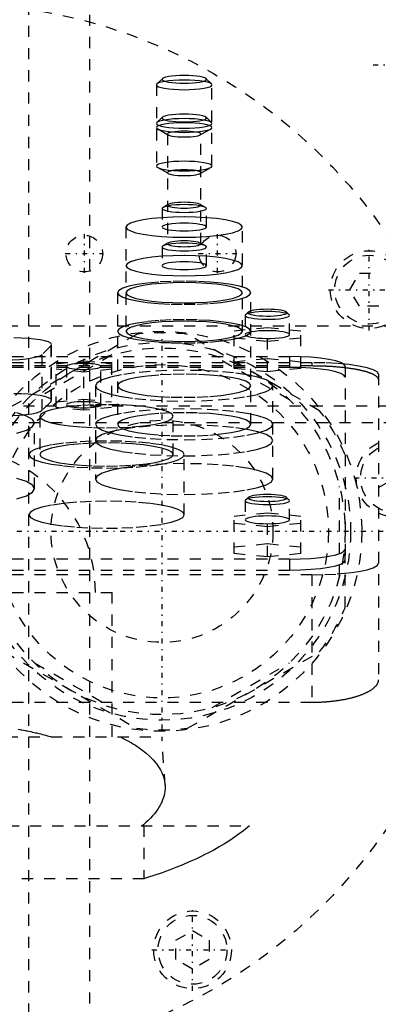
# Model space of a CAD drawing. Extents: x -120 to 120, y -136 to 719.
# Tile 10 of 13: x 6 to 39, y 257 to 346. Entities that reach past the tile are written whole.
import ezdxf

# ---------------------------------------------------------------- set-up
doc = ezdxf.new("R2010")
doc.units = 0
doc.linetypes.add('CENTER', pattern=[1.5, 0.45, -0.5, 0.05, -0.5])
doc.linetypes.add('DASHED', pattern=[2, 1, -1])
for name, color, linetype in [('AM_10', 7, 'CONTINUOUS'), ('AM_3', 7, 'DASHED'), ('AM_7', 7, 'CENTER')]:
    doc.layers.add(name, color=color, linetype=linetype)

msp = doc.modelspace()

# ---------------------------------------------------------------- linework, layer by layer
at = {"layer": 'AM_10', "color": 7, "linetype": 'CONTINUOUS'}
msp.add_line((38.5, 303.934), (41.5, 305.666), dxfattribs=at)
at = {"layer": 'AM_3', "color": 6, "linetype": 'DASHED'}
for p, q in [((7, -97.5), (7, 680)), ((12.5, -56.5), (12.5, 664.5)), ((19.031, 340.739), (18.539, 340.262)), ((23.461, 340.262), (22.969, 340.739)), ((18.5, 340.185), (18.5, 332.872)), ((23.5, 332.872), (23.5, 340.185)), ((19.031, 337.266), (18.539, 336.789)), ((23.461, 336.789), (22.969, 337.266)), ((18.61, 336.217), (19.566, 335.677)), ((22.434, 335.677), (23.39, 336.217)), ((19.5, 335.754), (19.5, 325.88)), ((22.5, 325.88), (22.5, 335.754)), ((18.61, 332.744), (19.566, 332.204)), ((22.434, 332.204), (23.39, 332.744)), ((19, 329.057), (19, 327.383)), ((19.566, 329.429), (19.088, 329.159)), ((22.912, 329.159), (22.434, 329.429)), ((23, 327.383), (23, 329.057)), ((15.75, 327.383), (15.75, 318.001)), ((26.25, 318.001), (26.25, 327.383)), ((19, 325.584), (19, 323.91)), ((19.566, 325.956), (19.088, 325.686)), ((22.912, 325.686), (22.434, 325.956)), ((23, 323.91), (23, 325.584)), ((35.94, 321.75), (36.806, 323.25)), ((36.806, 323.25), (38.538, 323.25)), ((36.806, 320.25), (35.94, 321.75)), ((15, 321.474), (15, 309.63)), ((27, 309.63), (27, 321.474)), ((38.538, 320.25), (36.806, 320.25)), ((26.5, 319.432), (26.5, 317.709)), ((26.777, 319.732), (26.531, 319.493)), ((30.469, 319.493), (30.223, 319.732)), ((30.5, 317.709), (30.5, 319.432)), ((-45, 318.5), (45, 318.5)), ((28.5, 318.32), (25.5, 318.019)), ((28.5, 314.359), (28.5, 318.32)), ((31.5, 318.019), (28.5, 318.32)), ((16.704, 317.727), (4.796, 310.852)), ((33.204, 310.852), (21.296, 317.727)), ((25.5, 314.66), (25.5, 318.019)), ((25.5, 317.417), (28.5, 317.117)), ((28.5, 317.117), (31.5, 317.417)), ((31.5, 314.66), (31.5, 318.019)), ((8.996, 316.711), (8.185, 315.912)), ((8.996, 311.689), (8.996, 316.711)), ((9.048, 311.791), (9.048, 316.814)), ((-30.5, 315.733), (30.5, 315.733)), ((14.491, 315.872), (7.509, 311.841)), ((8.185, 310.89), (8.185, 315.912)), ((30.491, 311.841), (23.509, 315.872)), ((25.5, 315.262), (28.5, 315.563)), ((28.5, 315.563), (31.5, 315.262)), ((30.5, 315.733), (30.5, 314.748)), ((-32.5, 315.182), (32.5, 315.182)), ((-32.5, 314.91), (32.5, 314.91)), ((30.5, 314.748), (-30.5, 314.748)), ((9.45, 315.089), (11.95, 315.34)), ((9.45, 311.141), (9.45, 315.089)), ((10.4, 314.839), (10.4, 311.392)), ((11.95, 315.34), (14.45, 315.089)), ((11.95, 310.891), (11.95, 315.34)), ((13.5, 311.392), (13.5, 314.839)), ((14.45, 315.089), (14.45, 311.141)), ((28.5, 314.359), (25.5, 314.66)), ((31.5, 314.66), (28.5, 314.359)), ((32.5, 315.182), (32.5, 314.91)), ((35.5, 314.865), (35.5, 297.383)), ((11.95, 314.337), (9.45, 314.588)), ((14.45, 314.588), (11.95, 314.337)), ((38.5, 314.14), (38.5, 286.634)), ((13, 313.103), (13, 304.706)), ((29, 304.706), (29, 313.103)), ((-47.497, 311.3), (47.497, 311.3)), ((8.996, 311.689), (8.185, 310.89)), ((9.45, 311.642), (11.95, 311.893)), ((11.95, 310.891), (9.45, 311.141)), ((11.95, 311.893), (14.45, 311.642)), ((14.45, 311.141), (11.95, 310.891)), ((8, 310.357), (8, 306.91)), ((20, 306.91), (20, 310.357)), ((-43, 309.8), (44, 309.8)), ((7.5, 303.838), (7.5, 309.747)), ((21, 301.494), (21, 306.91)), ((35, 295.969), (35, 304.031)), ((26.531, 302.817), (26.5, 302.756)), ((26.5, 302.756), (26.5, 301.032)), ((26.777, 303.056), (26.531, 302.817)), ((30.469, 302.817), (30.223, 303.056)), ((30.5, 301.032), (30.5, 302.756)), ((28.5, 301.643), (25.5, 301.342)), ((25.5, 297.99), (25.5, 301.342)), ((28.5, 297.689), (28.5, 301.643)), ((31.5, 301.342), (28.5, 301.643)), ((31.5, 297.99), (31.5, 301.342)), ((25.5, 300.741), (28.5, 300.44)), ((28.5, 300.44), (31.5, 300.741)), ((25.5, 298.591), (28.5, 298.892)), ((28.5, 298.892), (31.5, 298.591)), ((28.5, 297.689), (25.5, 297.99)), ((31.5, 297.99), (28.5, 297.689)), ((35.5, 293.125), (35.5, 298.368)), ((30.5, 297.5), (-30.5, 297.5)), ((30.5, 297.5), (30.5, 296.515)), ((32.5, 296.081), (-32.5, 296.081)), ((-30.5, 296.515), (30.5, 296.515)), ((32.5, 296.081), (32.5, 284.586)), ((-14.5, 294.5), (14.5, 294.5)), ((14.5, 281.5), (14.5, 294.5)), ((4.796, 289.148), (16.704, 282.273)), ((21.296, 282.273), (33.204, 289.148)), ((7.509, 288.159), (14.491, 284.128)), ((23.509, 284.128), (30.491, 288.159)), ((32.5, 284.586), (-32.5, 284.586)), ((-19, 281.5), (19, 281.5)), ((19.272, 277.154), (19, 281.5)), ((-26.891, 273.5), (26.891, 273.5)), ((17.375, 273.5), (17.375, 268.733)), ((17.375, 268.733), (-17.375, 268.733)), ((20.25, 263.194), (21.75, 264.06)), ((21.75, 264.06), (23.25, 263.194)), ((20.25, 261.462), (20.25, 263.194)), ((23.25, 263.194), (23.25, 261.462)), ((21.75, 260.596), (20.25, 261.462)), ((23.25, 261.462), (21.75, 260.596))]:
    msp.add_line(p, q, dxfattribs=at)
for points in [[(18.5, 340.185), (18.548, 340.101), (18.69, 340.019), (18.921, 339.944), (19.232, 339.878), (19.611, 339.824), (20.043, 339.784), (20.512, 339.76), (21, 339.751), (21.488, 339.76), (21.957, 339.784), (22.389, 339.824), (22.768, 339.878), (23.079, 339.944), (23.31, 340.019), (23.452, 340.101), (23.5, 340.185), (23.452, 340.27), (23.31, 340.352), (23.079, 340.427), (22.768, 340.492), (22.389, 340.546), (21.957, 340.586), (21.488, 340.611), (21, 340.619), (20.512, 340.611), (20.043, 340.586), (19.611, 340.546), (19.232, 340.492), (18.921, 340.427), (18.69, 340.352), (18.548, 340.27)], [(19, 340.678), (19.038, 340.61), (19.152, 340.545), (19.337, 340.485), (19.586, 340.432), (19.889, 340.389), (20.235, 340.357), (20.61, 340.337), (21, 340.33), (21.39, 340.337), (21.765, 340.357), (22.111, 340.389), (22.414, 340.432), (22.663, 340.485), (22.848, 340.545), (22.962, 340.61), (23, 340.678), (22.962, 340.746), (22.848, 340.811), (22.663, 340.871), (22.414, 340.923), (22.111, 340.967), (21.765, 340.999), (21.39, 341.018), (21, 341.025), (20.61, 341.018), (20.235, 340.999), (19.889, 340.967), (19.586, 340.923), (19.337, 340.871), (19.152, 340.811), (19.038, 340.746)], [(18.5, 336.712), (18.548, 336.628), (18.69, 336.546), (18.921, 336.471), (19.232, 336.405), (19.611, 336.351), (20.043, 336.311), (20.512, 336.287), (21, 336.278), (21.488, 336.287), (21.957, 336.311), (22.389, 336.351), (22.768, 336.405), (23.079, 336.471), (23.31, 336.546), (23.452, 336.628), (23.5, 336.712), (23.452, 336.797), (23.31, 336.879), (23.079, 336.954), (22.768, 337.019), (22.389, 337.073), (21.957, 337.113), (21.488, 337.138), (21, 337.147), (20.512, 337.138), (20.043, 337.113), (19.611, 337.073), (19.232, 337.019), (18.921, 336.954), (18.69, 336.879), (18.548, 336.797)], [(18.5, 336.345), (18.548, 336.26), (18.69, 336.178), (18.921, 336.103), (19.232, 336.038), (19.611, 335.984), (20.043, 335.944), (20.512, 335.919), (21, 335.911), (21.488, 335.919), (21.957, 335.944), (22.389, 335.984), (22.768, 336.038), (23.079, 336.103), (23.31, 336.178), (23.452, 336.26), (23.5, 336.345), (23.452, 336.429), (23.31, 336.511), (23.079, 336.586), (22.768, 336.652), (22.389, 336.706), (21.957, 336.746), (21.488, 336.77), (21, 336.779), (20.512, 336.77), (20.043, 336.746), (19.611, 336.706), (19.232, 336.652), (18.921, 336.586), (18.69, 336.511), (18.548, 336.429)], [(19, 337.205), (19.038, 337.137), (19.152, 337.072), (19.337, 337.012), (19.586, 336.959), (19.889, 336.916), (20.235, 336.884), (20.61, 336.864), (21, 336.858), (21.39, 336.864), (21.765, 336.884), (22.111, 336.916), (22.414, 336.959), (22.663, 337.012), (22.848, 337.072), (22.962, 337.137), (23, 337.205), (22.962, 337.273), (22.848, 337.338), (22.663, 337.398), (22.414, 337.45), (22.111, 337.494), (21.765, 337.526), (21.39, 337.545), (21, 337.552), (20.61, 337.545), (20.235, 337.526), (19.889, 337.494), (19.586, 337.45), (19.337, 337.398), (19.152, 337.338), (19.038, 337.273)], [(19.5, 335.754), (19.529, 335.703), (19.614, 335.654), (19.753, 335.609), (19.939, 335.57), (20.167, 335.537), (20.426, 335.513), (20.707, 335.498), (21, 335.493), (21.293, 335.498), (21.574, 335.513), (21.833, 335.537), (22.061, 335.57), (22.247, 335.609), (22.386, 335.654), (22.471, 335.703), (22.5, 335.754), (22.471, 335.805), (22.386, 335.853), (22.247, 335.898), (22.061, 335.938), (21.833, 335.97), (21.574, 335.994), (21.293, 336.009), (21, 336.014), (20.707, 336.009), (20.426, 335.994), (20.167, 335.97), (19.939, 335.938), (19.753, 335.898), (19.614, 335.853), (19.529, 335.805)], [(18.5, 332.872), (18.548, 332.787), (18.69, 332.706), (18.921, 332.63), (19.232, 332.565), (19.611, 332.511), (20.043, 332.471), (20.512, 332.446), (21, 332.438), (21.488, 332.446), (21.957, 332.471), (22.389, 332.511), (22.768, 332.565), (23.079, 332.63), (23.31, 332.706), (23.452, 332.787), (23.5, 332.872), (23.452, 332.956), (23.31, 333.038), (23.079, 333.113), (22.768, 333.179), (22.389, 333.233), (21.957, 333.273), (21.488, 333.297), (21, 333.306), (20.512, 333.297), (20.043, 333.273), (19.611, 333.233), (19.232, 333.179), (18.921, 333.113), (18.69, 333.038), (18.548, 332.956)], [(19.5, 332.281), (19.529, 332.23), (19.614, 332.181), (19.753, 332.136), (19.939, 332.097), (20.167, 332.064), (20.426, 332.04), (20.707, 332.025), (21, 332.02), (21.293, 332.025), (21.574, 332.04), (21.833, 332.064), (22.061, 332.097), (22.247, 332.136), (22.386, 332.181), (22.471, 332.23), (22.5, 332.281), (22.471, 332.332), (22.386, 332.38), (22.247, 332.425), (22.061, 332.465), (21.833, 332.497), (21.574, 332.521), (21.293, 332.536), (21, 332.541), (20.707, 332.536), (20.426, 332.521), (20.167, 332.497), (19.939, 332.465), (19.753, 332.425), (19.614, 332.38), (19.529, 332.332)], [(19, 329.057), (19.038, 328.989), (19.152, 328.924), (19.337, 328.864), (19.586, 328.811), (19.889, 328.768), (20.235, 328.736), (20.61, 328.716), (21, 328.71), (21.39, 328.716), (21.765, 328.736), (22.111, 328.768), (22.414, 328.811), (22.663, 328.864), (22.848, 328.924), (22.962, 328.989), (23, 329.057), (22.962, 329.125), (22.848, 329.19), (22.663, 329.25), (22.414, 329.303), (22.111, 329.346), (21.765, 329.378), (21.39, 329.398), (21, 329.404), (20.61, 329.398), (20.235, 329.378), (19.889, 329.346), (19.586, 329.303), (19.337, 329.25), (19.152, 329.19), (19.038, 329.125)], [(19.5, 329.352), (19.529, 329.302), (19.614, 329.253), (19.753, 329.208), (19.939, 329.168), (20.167, 329.136), (20.426, 329.112), (20.707, 329.097), (21, 329.092), (21.293, 329.097), (21.574, 329.112), (21.833, 329.136), (22.061, 329.168), (22.247, 329.208), (22.386, 329.253), (22.471, 329.302), (22.5, 329.352), (22.471, 329.403), (22.386, 329.452), (22.247, 329.497), (22.061, 329.537), (21.833, 329.569), (21.574, 329.593), (21.293, 329.608), (21, 329.613), (20.707, 329.608), (20.426, 329.593), (20.167, 329.569), (19.939, 329.537), (19.753, 329.497), (19.614, 329.452), (19.529, 329.403)], [(15.75, 327.383), (15.851, 327.205), (16.15, 327.034), (16.635, 326.876), (17.288, 326.738), (18.083, 326.625), (18.991, 326.541), (19.976, 326.489), (21, 326.471), (22.024, 326.489), (23.009, 326.541), (23.917, 326.625), (24.712, 326.738), (25.365, 326.876), (25.85, 327.034), (26.149, 327.205), (26.25, 327.383), (26.149, 327.561), (25.85, 327.732), (25.365, 327.889), (24.712, 328.028), (23.917, 328.141), (23.009, 328.225), (22.024, 328.277), (21, 328.295), (19.976, 328.277), (18.991, 328.225), (18.083, 328.141), (17.288, 328.028), (16.635, 327.889), (16.15, 327.732), (15.851, 327.561)], [(19, 327.383), (19.038, 327.315), (19.152, 327.25), (19.337, 327.19), (19.586, 327.137), (19.889, 327.094), (20.235, 327.062), (20.61, 327.042), (21, 327.036), (21.39, 327.042), (21.765, 327.062), (22.111, 327.094), (22.414, 327.137), (22.663, 327.19), (22.848, 327.25), (22.962, 327.315), (23, 327.383), (22.962, 327.451), (22.848, 327.516), (22.663, 327.576), (22.414, 327.628), (22.111, 327.672), (21.765, 327.704), (21.39, 327.723), (21, 327.73), (20.61, 327.723), (20.235, 327.704), (19.889, 327.672), (19.586, 327.628), (19.337, 327.576), (19.152, 327.516), (19.038, 327.451)], [(19.5, 325.88), (19.529, 325.829), (19.614, 325.78), (19.753, 325.735), (19.939, 325.695), (20.167, 325.663), (20.426, 325.639), (20.707, 325.624), (21, 325.619), (21.293, 325.624), (21.574, 325.639), (21.833, 325.663), (22.061, 325.695), (22.247, 325.735), (22.386, 325.78), (22.471, 325.829), (22.5, 325.88), (22.471, 325.93), (22.386, 325.979), (22.247, 326.024), (22.061, 326.064), (21.833, 326.096), (21.574, 326.12), (21.293, 326.135), (21, 326.14), (20.707, 326.135), (20.426, 326.12), (20.167, 326.096), (19.939, 326.064), (19.753, 326.024), (19.614, 325.979), (19.529, 325.93)], [(19, 325.584), (19.038, 325.516), (19.152, 325.451), (19.337, 325.391), (19.586, 325.339), (19.889, 325.295), (20.235, 325.263), (20.61, 325.243), (21, 325.237), (21.39, 325.243), (21.765, 325.263), (22.111, 325.295), (22.414, 325.339), (22.663, 325.391), (22.848, 325.451), (22.962, 325.516), (23, 325.584), (22.962, 325.652), (22.848, 325.717), (22.663, 325.777), (22.414, 325.83), (22.111, 325.873), (21.765, 325.905), (21.39, 325.925), (21, 325.931), (20.61, 325.925), (20.235, 325.905), (19.889, 325.873), (19.586, 325.83), (19.337, 325.777), (19.152, 325.717), (19.038, 325.652)], [(15.75, 323.91), (15.851, 323.732), (16.15, 323.561), (16.635, 323.403), (17.288, 323.265), (18.083, 323.152), (18.991, 323.068), (19.976, 323.016), (21, 322.998), (22.024, 323.016), (23.009, 323.068), (23.917, 323.152), (24.712, 323.265), (25.365, 323.403), (25.85, 323.561), (26.149, 323.732), (26.25, 323.91), (26.149, 324.088), (25.85, 324.259), (25.365, 324.416), (24.712, 324.555), (23.917, 324.668), (23.009, 324.752), (22.024, 324.804), (21, 324.822), (19.976, 324.804), (18.991, 324.752), (18.083, 324.668), (17.288, 324.555), (16.635, 324.416), (16.15, 324.259), (15.851, 324.088)], [(19, 323.91), (19.038, 323.842), (19.152, 323.777), (19.337, 323.717), (19.586, 323.664), (19.889, 323.621), (20.235, 323.589), (20.61, 323.569), (21, 323.563), (21.39, 323.569), (21.765, 323.589), (22.111, 323.621), (22.414, 323.664), (22.663, 323.717), (22.848, 323.777), (22.962, 323.842), (23, 323.91), (22.962, 323.978), (22.848, 324.043), (22.663, 324.103), (22.414, 324.155), (22.111, 324.199), (21.765, 324.231), (21.39, 324.251), (21, 324.257), (20.61, 324.251), (20.235, 324.231), (19.889, 324.199), (19.586, 324.155), (19.337, 324.103), (19.152, 324.043), (19.038, 323.978)], [(15, 321.474), (15.115, 321.271), (15.457, 321.075), (16.011, 320.895), (16.757, 320.737), (17.667, 320.608), (18.704, 320.511), (19.829, 320.452), (21, 320.432), (22.171, 320.452), (23.296, 320.511), (24.333, 320.608), (25.243, 320.737), (25.989, 320.895), (26.543, 321.075), (26.885, 321.271), (27, 321.474), (26.885, 321.677), (26.543, 321.873), (25.989, 322.053), (25.243, 322.211), (24.333, 322.34), (23.296, 322.437), (22.171, 322.496), (21, 322.516), (19.829, 322.496), (18.704, 322.437), (17.667, 322.34), (16.757, 322.211), (16.011, 322.053), (15.457, 321.873), (15.115, 321.677)], [(15.75, 321.474), (15.851, 321.296), (16.15, 321.125), (16.635, 320.968), (17.288, 320.829), (18.083, 320.716), (18.991, 320.632), (19.976, 320.58), (21, 320.562), (22.024, 320.58), (23.009, 320.632), (23.917, 320.716), (24.712, 320.829), (25.365, 320.968), (25.85, 321.125), (26.149, 321.296), (26.25, 321.474), (26.149, 321.652), (25.85, 321.823), (25.365, 321.981), (24.712, 322.119), (23.917, 322.232), (23.009, 322.316), (22.024, 322.368), (21, 322.386), (19.976, 322.368), (18.991, 322.316), (18.083, 322.232), (17.288, 322.119), (16.635, 321.981), (16.15, 321.823), (15.851, 321.652)], [(15, 318.001), (15.115, 317.798), (15.457, 317.602), (16.011, 317.422), (16.757, 317.264), (17.667, 317.135), (18.704, 317.038), (19.829, 316.979), (21, 316.959), (22.171, 316.979), (23.296, 317.038), (24.333, 317.135), (25.243, 317.264), (25.989, 317.422), (26.543, 317.602), (26.885, 317.798), (27, 318.001), (26.885, 318.204), (26.543, 318.4), (25.989, 318.58), (25.243, 318.738), (24.333, 318.867), (23.296, 318.964), (22.171, 319.023), (21, 319.043), (19.829, 319.023), (18.704, 318.964), (17.667, 318.867), (16.757, 318.738), (16.011, 318.58), (15.457, 318.4), (15.115, 318.204)], [(15.75, 318.001), (15.851, 317.823), (16.15, 317.652), (16.635, 317.495), (17.288, 317.356), (18.083, 317.243), (18.991, 317.159), (19.976, 317.107), (21, 317.089), (22.024, 317.107), (23.009, 317.159), (23.917, 317.243), (24.712, 317.356), (25.365, 317.495), (25.85, 317.652), (26.149, 317.823), (26.25, 318.001), (26.149, 318.179), (25.85, 318.35), (25.365, 318.508), (24.712, 318.646), (23.917, 318.759), (23.009, 318.843), (22.024, 318.895), (21, 318.913), (19.976, 318.895), (18.991, 318.843), (18.083, 318.759), (17.288, 318.646), (16.635, 318.508), (16.15, 318.35), (15.851, 318.179)], [(13, 313.103), (13.154, 312.832), (13.609, 312.572), (14.348, 312.331), (15.343, 312.121), (16.555, 311.948), (17.939, 311.82), (19.439, 311.741), (21, 311.714), (22.561, 311.741), (24.061, 311.82), (25.445, 311.948), (26.657, 312.121), (27.652, 312.331), (28.391, 312.572), (28.846, 312.832), (29, 313.103), (28.846, 313.374), (28.391, 313.635), (27.652, 313.875), (26.657, 314.085), (25.445, 314.258), (24.061, 314.387), (22.561, 314.466), (21, 314.492), (19.439, 314.466), (17.939, 314.387), (16.555, 314.258), (15.343, 314.085), (14.348, 313.875), (13.609, 313.635), (13.154, 313.374)], [(15, 313.103), (15.115, 312.9), (15.457, 312.704), (16.011, 312.524), (16.757, 312.366), (17.667, 312.237), (18.704, 312.141), (19.829, 312.081), (21, 312.061), (22.171, 312.081), (23.296, 312.141), (24.333, 312.237), (25.243, 312.366), (25.989, 312.524), (26.543, 312.704), (26.885, 312.9), (27, 313.103), (26.885, 313.306), (26.543, 313.502), (25.989, 313.682), (25.243, 313.84), (24.333, 313.969), (23.296, 314.066), (22.171, 314.125), (21, 314.145), (19.829, 314.125), (18.704, 314.066), (17.667, 313.969), (16.757, 313.84), (16.011, 313.682), (15.457, 313.502), (15.115, 313.306)], [(8, 310.357), (8.115, 310.154), (8.457, 309.958), (9.011, 309.778), (9.757, 309.62), (10.667, 309.491), (11.704, 309.394), (12.829, 309.335), (14, 309.315), (15.171, 309.335), (16.296, 309.394), (17.333, 309.491), (18.243, 309.62), (18.989, 309.778), (19.543, 309.958), (19.885, 310.154), (20, 310.357), (19.885, 310.56), (19.543, 310.756), (18.989, 310.936), (18.243, 311.094), (17.333, 311.223), (16.296, 311.32), (15.171, 311.379), (14, 311.399), (12.829, 311.379), (11.704, 311.32), (10.667, 311.223), (9.757, 311.094), (9.011, 310.936), (8.457, 310.756), (8.115, 310.56)], [(13.5, 311.392), (13.47, 311.444), (13.382, 311.495), (13.239, 311.541), (13.046, 311.582), (12.811, 311.616), (12.543, 311.641), (12.252, 311.656), (11.95, 311.661), (11.648, 311.656), (11.357, 311.641), (11.089, 311.616), (10.854, 311.582), (10.661, 311.541), (10.518, 311.495), (10.43, 311.444), (10.4, 311.392), (10.43, 311.339), (10.518, 311.289), (10.661, 311.242), (10.854, 311.202), (11.089, 311.168), (11.357, 311.143), (11.648, 311.128), (11.95, 311.123), (12.252, 311.128), (12.543, 311.143), (12.811, 311.168), (13.046, 311.202), (13.239, 311.242), (13.382, 311.289), (13.47, 311.339)], [(13, 309.63), (13.154, 309.359), (13.609, 309.099), (14.348, 308.858), (15.343, 308.648), (16.555, 308.475), (17.939, 308.347), (19.439, 308.268), (21, 308.241), (22.561, 308.268), (24.061, 308.347), (25.445, 308.475), (26.657, 308.648), (27.652, 308.858), (28.391, 309.099), (28.846, 309.359), (29, 309.63), (28.846, 309.901), (28.391, 310.162), (27.652, 310.402), (26.657, 310.613), (25.445, 310.785), (24.061, 310.914), (22.561, 310.993), (21, 311.019), (19.439, 310.993), (17.939, 310.914), (16.555, 310.785), (15.343, 310.613), (14.348, 310.402), (13.609, 310.162), (13.154, 309.901)], [(15, 309.63), (15.115, 309.427), (15.457, 309.231), (16.011, 309.051), (16.757, 308.893), (17.667, 308.764), (18.704, 308.668), (19.829, 308.608), (21, 308.588), (22.171, 308.608), (23.296, 308.668), (24.333, 308.764), (25.243, 308.893), (25.989, 309.051), (26.543, 309.231), (26.885, 309.427), (27, 309.63), (26.885, 309.833), (26.543, 310.029), (25.989, 310.209), (25.243, 310.367), (24.333, 310.496), (23.296, 310.593), (22.171, 310.652), (21, 310.672), (19.829, 310.652), (18.704, 310.593), (17.667, 310.496), (16.757, 310.367), (16.011, 310.209), (15.457, 310.029), (15.115, 309.833)], [(13, 308.179), (13.154, 307.908), (13.609, 307.648), (14.348, 307.408), (15.343, 307.197), (16.555, 307.024), (17.939, 306.896), (19.439, 306.817), (21, 306.79), (22.561, 306.817), (24.061, 306.896), (25.445, 307.024), (26.657, 307.197), (27.652, 307.408), (28.391, 307.648), (28.846, 307.908), (29, 308.179), (28.846, 308.45), (28.391, 308.711), (27.652, 308.951), (26.657, 309.162), (25.445, 309.334), (24.061, 309.463), (22.561, 309.542), (21, 309.568), (19.439, 309.542), (17.939, 309.463), (16.555, 309.334), (15.343, 309.162), (14.348, 308.951), (13.609, 308.711), (13.154, 308.45)], [(7, 306.91), (7.135, 306.673), (7.533, 306.445), (8.18, 306.235), (9.05, 306.051), (10.111, 305.9), (11.321, 305.787), (12.634, 305.718), (14, 305.695), (15.366, 305.718), (16.679, 305.787), (17.889, 305.9), (18.95, 306.051), (19.82, 306.235), (20.467, 306.445), (20.865, 306.673), (21, 306.91), (20.865, 307.147), (20.467, 307.375), (19.82, 307.586), (18.95, 307.77), (17.889, 307.921), (16.679, 308.033), (15.366, 308.102), (14, 308.126), (12.634, 308.102), (11.321, 308.033), (10.111, 307.921), (9.05, 307.77), (8.18, 307.586), (7.533, 307.375), (7.135, 307.147)], [(8, 306.91), (8.115, 306.707), (8.457, 306.511), (9.011, 306.331), (9.757, 306.173), (10.667, 306.044), (11.704, 305.948), (12.829, 305.888), (14, 305.868), (15.171, 305.888), (16.296, 305.948), (17.333, 306.044), (18.243, 306.173), (18.989, 306.331), (19.543, 306.511), (19.885, 306.707), (20, 306.91), (19.885, 307.113), (19.543, 307.309), (18.989, 307.489), (18.243, 307.647), (17.333, 307.777), (16.296, 307.873), (15.171, 307.932), (14, 307.952), (12.829, 307.932), (11.704, 307.873), (10.667, 307.777), (9.757, 307.647), (9.011, 307.489), (8.457, 307.309), (8.115, 307.113)], [(13, 304.706), (13.154, 304.435), (13.609, 304.175), (14.348, 303.935), (15.343, 303.724), (16.555, 303.551), (17.939, 303.423), (19.439, 303.344), (21, 303.317), (22.561, 303.344), (24.061, 303.423), (25.445, 303.551), (26.657, 303.724), (27.652, 303.935), (28.391, 304.175), (28.846, 304.435), (29, 304.706), (28.846, 304.977), (28.391, 305.238), (27.652, 305.478), (26.657, 305.689), (25.445, 305.861), (24.061, 305.99), (22.561, 306.069), (21, 306.096), (19.439, 306.069), (17.939, 305.99), (16.555, 305.861), (15.343, 305.689), (14.348, 305.478), (13.609, 305.238), (13.154, 304.977)], [(7, 301.494), (7.135, 301.257), (7.533, 301.029), (8.18, 300.819), (9.05, 300.634), (10.111, 300.483), (11.321, 300.371), (12.634, 300.302), (14, 300.278), (15.366, 300.302), (16.679, 300.371), (17.889, 300.483), (18.95, 300.634), (19.82, 300.819), (20.467, 301.029), (20.865, 301.257), (21, 301.494), (20.865, 301.731), (20.467, 301.959), (19.82, 302.169), (18.95, 302.353), (17.889, 302.505), (16.679, 302.617), (15.366, 302.686), (14, 302.71), (12.634, 302.686), (11.321, 302.617), (10.111, 302.505), (9.05, 302.353), (8.18, 302.169), (7.533, 301.959), (7.135, 301.731)]]:
    msp.add_lwpolyline(points, close=True, dxfattribs=at)
for points in [[(28.5, 319.982), (28.154, 319.976), (27.821, 319.959), (27.516, 319.93), (27.249, 319.891), (27.032, 319.844), (26.872, 319.79), (26.777, 319.732)], [(26.999, 319.522), (27.206, 319.474), (27.463, 319.434), (27.762, 319.403), (28.09, 319.383), (28.434, 319.375), (28.78, 319.378), (29.116, 319.394), (29.427, 319.421), (29.702, 319.458), (29.929, 319.503), (30.101, 319.556), (30.209, 319.613), (30.25, 319.673), (30.222, 319.733), (30.126, 319.791), (29.966, 319.844), (29.749, 319.891), (29.483, 319.93), (29.177, 319.959), (28.845, 319.976), (28.5, 319.982)], [(28.5, 319.78), (28.11, 319.773), (27.735, 319.753), (27.389, 319.721), (27.086, 319.678), (26.837, 319.625), (26.652, 319.565), (26.538, 319.5), (26.5, 319.432)], [(26.5, 319.432), (26.532, 319.37), (26.629, 319.31), (26.786, 319.253), (26.998, 319.203)], [(26.777, 319.732), (26.75, 319.678), (26.779, 319.624), (26.862, 319.571), (26.999, 319.522)], [(26.998, 319.203), (27.294, 319.155), (27.637, 319.119), (28.016, 319.095), (28.415, 319.085), (28.817, 319.089), (29.206, 319.107), (29.567, 319.138), (29.884, 319.181), (30.145, 319.235), (30.34, 319.296), (30.459, 319.363), (30.5, 319.432)], [(30.5, 319.432), (30.462, 319.5), (30.348, 319.565), (30.163, 319.625), (29.914, 319.678), (29.611, 319.721), (29.265, 319.753), (28.89, 319.773), (28.5, 319.78)], [(8.996, 316.711), (9.047, 316.825), (8.971, 316.939), (8.77, 317.048), (8.452, 317.148), (8.029, 317.235), (7.516, 317.307), (6.934, 317.36), (6.303, 317.393), (5.648, 317.404)], [(28.5, 318.056), (28.11, 318.049), (27.735, 318.03), (27.389, 317.998), (27.086, 317.954), (26.837, 317.902), (26.652, 317.842), (26.538, 317.777), (26.5, 317.709)], [(26.5, 317.709), (26.532, 317.646), (26.629, 317.586), (26.786, 317.53), (26.998, 317.479)], [(26.998, 317.479), (27.294, 317.432), (27.637, 317.395), (28.016, 317.372), (28.415, 317.362), (28.817, 317.366), (29.206, 317.384), (29.567, 317.415), (29.884, 317.458), (30.145, 317.511), (30.34, 317.572), (30.459, 317.639), (30.5, 317.709)], [(30.5, 317.709), (30.462, 317.777), (30.348, 317.842), (30.163, 317.902), (29.914, 317.954), (29.611, 317.998), (29.265, 318.03), (28.89, 318.049), (28.5, 318.056)], [(4.837, 315.425), (5.511, 315.436), (6.158, 315.471), (6.752, 315.527), (7.271, 315.603), (7.693, 315.695), (8.002, 315.799), (8.185, 315.912)], [(35.5, 314.865), (35.404, 315.034), (35.119, 315.197), (34.657, 315.347), (34.036, 315.479), (33.278, 315.587), (32.413, 315.667), (31.475, 315.716), (30.5, 315.733)], [(12.501, 314.587), (12.774, 314.611), (13.016, 314.643), (13.216, 314.683), (13.367, 314.73), (13.463, 314.78), (13.5, 314.833), (13.476, 314.886), (13.393, 314.937), (13.254, 314.984), (13.064, 315.026), (12.83, 315.06), (12.562, 315.086), (12.271, 315.102), (11.967, 315.108), (11.662, 315.103), (11.368, 315.088), (11.098, 315.063), (10.86, 315.03), (10.665, 314.989), (10.52, 314.942), (10.43, 314.892), (10.4, 314.839)], [(10.4, 314.839), (10.429, 314.787), (10.515, 314.737), (10.654, 314.691), (10.841, 314.651), (11.07, 314.617), (11.332, 314.592), (11.616, 314.576), (11.913, 314.57), (12.212, 314.573), (12.501, 314.587)], [(35.5, 313.88), (35.404, 314.049), (35.119, 314.212), (34.657, 314.362), (34.036, 314.494), (33.278, 314.602), (32.413, 314.682), (31.475, 314.732), (30.5, 314.748)], [(38.5, 314.14), (38.385, 314.344), (38.043, 314.539), (37.489, 314.719), (36.743, 314.877), (35.833, 315.007), (34.796, 315.103), (33.671, 315.162), (32.5, 315.182)], [(8.996, 311.689), (9.047, 311.803), (8.971, 311.916), (8.77, 312.025), (8.452, 312.125), (8.029, 312.213), (7.516, 312.285), (6.934, 312.338), (6.303, 312.371), (5.648, 312.382)], [(4.837, 310.402), (5.511, 310.414), (6.158, 310.448), (6.752, 310.505), (7.271, 310.58), (7.693, 310.672), (8.002, 310.777), (8.185, 310.89)], [(5.899, 308.831), (6.777, 309.116), (7.317, 309.425), (7.5, 309.747), (7.317, 310.069), (6.777, 310.378), (5.899, 310.664)], [(5.899, 302.922), (6.777, 303.207), (7.317, 303.516), (7.5, 303.838), (7.317, 304.16), (6.777, 304.469), (5.899, 304.755)], [(26.5, 302.756), (26.538, 302.688), (26.652, 302.623), (26.837, 302.563), (27.086, 302.51), (27.389, 302.467), (27.735, 302.435), (28.11, 302.415), (28.5, 302.408), (28.89, 302.415), (29.265, 302.435), (29.611, 302.467), (29.914, 302.51), (30.163, 302.563), (30.348, 302.623), (30.462, 302.688), (30.5, 302.756), (30.462, 302.824), (30.348, 302.889), (30.163, 302.949), (29.914, 303.001), (29.611, 303.045), (29.265, 303.077), (28.89, 303.096), (28.5, 303.103)], [(28.5, 303.103), (28.104, 303.096), (27.725, 303.076), (27.375, 303.043), (27.07, 302.999), (26.822, 302.945), (26.64, 302.883), (26.531, 302.817)], [(26.777, 303.056), (26.75, 302.996), (26.79, 302.937), (26.895, 302.881), (27.061, 302.829), (27.282, 302.784), (27.549, 302.747), (27.853, 302.72), (28.181, 302.703), (28.521, 302.698), (28.861, 302.705), (29.187, 302.722), (29.487, 302.751), (29.749, 302.789), (29.963, 302.835), (30.122, 302.888), (30.219, 302.945), (30.25, 303.004), (30.215, 303.063), (30.114, 303.12), (29.951, 303.172), (29.734, 303.217), (29.469, 303.255), (29.167, 303.283), (28.84, 303.3), (28.5, 303.306)], [(28.5, 303.306), (28.154, 303.3), (27.821, 303.282), (27.516, 303.253), (27.249, 303.214), (27.032, 303.167), (26.872, 303.114), (26.777, 303.056)], [(28.5, 301.38), (28.11, 301.373), (27.735, 301.353), (27.389, 301.321), (27.086, 301.278), (26.837, 301.225), (26.652, 301.165), (26.538, 301.1), (26.5, 301.032)], [(26.5, 301.032), (26.538, 300.965), (26.652, 300.899), (26.837, 300.839), (27.086, 300.787), (27.389, 300.744), (27.735, 300.711), (28.11, 300.692), (28.5, 300.685), (28.89, 300.692), (29.265, 300.711), (29.611, 300.744), (29.914, 300.787), (30.163, 300.839), (30.348, 300.899), (30.462, 300.965), (30.5, 301.032), (30.462, 301.1), (30.348, 301.165), (30.163, 301.225), (29.914, 301.278), (29.611, 301.321), (29.265, 301.353), (28.89, 301.373), (28.5, 301.38)], [(30.5, 297.5), (31.475, 297.517), (32.413, 297.566), (33.278, 297.646), (34.036, 297.754), (34.657, 297.886), (35.119, 298.036), (35.404, 298.199), (35.5, 298.368)], [(30.5, 296.515), (31.475, 296.532), (32.413, 296.581), (33.278, 296.662), (34.036, 296.769), (34.657, 296.901), (35.119, 297.051), (35.404, 297.214), (35.5, 297.383)], [(32.5, 296.081), (33.671, 296.101), (34.796, 296.16), (35.833, 296.257), (36.743, 296.386), (37.489, 296.544), (38.043, 296.724), (38.385, 296.92), (38.5, 297.123)]]:
    msp.add_lwpolyline(points, dxfattribs=at)
for points in [[(32.5, 314.91, 0), (32.542, 314.91, 0), (32.626, 314.909, 0), (32.711, 314.909, 0), (32.753, 314.909, 0), (32.795, 314.908, 0), (32.881, 314.907, 0), (32.966, 314.906, 0), (33.052, 314.904, 0), (33.137, 314.903, 0), (33.223, 314.901, 0), (33.266, 314.9, 0), (33.309, 314.898, 0), (33.396, 314.896, 0), (33.482, 314.893, 0), (33.568, 314.89, 0), (33.654, 314.887, 0), (33.74, 314.883, 0), (33.783, 314.881, 0), (33.826, 314.879, 0), (33.912, 314.875, 0), (33.998, 314.87, 0), (34.041, 314.868, 0), (34.083, 314.866, 0), (34.168, 314.861, 0), (34.253, 314.855, 0), (34.296, 314.853, 0), (34.338, 314.85, 0), (34.422, 314.844, 0), (34.506, 314.838, 0), (34.59, 314.832, 0), (34.673, 314.825, 0), (34.756, 314.818, 0), (34.797, 314.815, 0), (34.838, 314.811, 0), (34.919, 314.804, 0), (35.001, 314.796, 0), (35.081, 314.789, 0), (35.161, 314.781, 0), (35.24, 314.772, 0), (35.28, 314.768, 0), (35.319, 314.764, 0), (35.397, 314.755, 0), (35.474, 314.746, 0), (35.551, 314.737, 0), (35.626, 314.727, 0), (35.701, 314.717, 0), (35.738, 314.713, 0), (35.775, 314.708, 0), (35.849, 314.697, 0), (35.921, 314.687, 0), (35.992, 314.677, 0), (36.063, 314.666, 0), (36.133, 314.655, 0), (36.167, 314.65, 0), (36.201, 314.644, 0), (36.269, 314.633, 0), (36.336, 314.621, 0), (36.401, 314.61, 0), (36.466, 314.598, 0), (36.529, 314.586, 0), (36.561, 314.58, 0), (36.592, 314.574, 0), (36.653, 314.562, 0), (36.714, 314.55, 0), (36.743, 314.544, 0), (36.773, 314.537, 0), (36.832, 314.525, 0), (36.89, 314.512, 0), (36.918, 314.505, 0), (36.947, 314.499, 0), (37.004, 314.485, 0), (37.06, 314.472, 0), (37.115, 314.458, 0), (37.17, 314.444, 0), (37.224, 314.43, 0), (37.25, 314.423, 0), (37.277, 314.415, 0), (37.329, 314.401, 0), (37.38, 314.386, 0), (37.43, 314.371, 0), (37.48, 314.356, 0), (37.528, 314.34, 0), (37.552, 314.332, 0), (37.576, 314.325, 0), (37.622, 314.309, 0), (37.668, 314.293, 0), (37.712, 314.277, 0), (37.755, 314.26, 0), (37.797, 314.244, 0), (37.818, 314.236, 0), (37.839, 314.227, 0), (37.878, 314.211, 0), (37.917, 314.194, 0), (37.955, 314.177, 0), (37.991, 314.16, 0), (38.026, 314.142, 0), (38.044, 314.134, 0), (38.06, 314.125, 0), (38.093, 314.107, 0), (38.125, 314.09, 0), (38.155, 314.072, 0), (38.184, 314.054, 0), (38.212, 314.036, 0), (38.225, 314.027, 0), (38.238, 314.018, 0), (38.264, 314, 0), (38.288, 313.982, 0), (38.299, 313.973, 0), (38.31, 313.964, 0), (38.332, 313.946, 0), (38.352, 313.928, 0), (38.361, 313.919, 0), (38.371, 313.909, 0), (38.388, 313.891, 0), (38.404, 313.873, 0), (38.419, 313.854, 0), (38.433, 313.836, 0), (38.445, 313.818, 0), (38.451, 313.808, 0), (38.456, 313.799, 0), (38.466, 313.781, 0), (38.475, 313.762, 0), (38.482, 313.744, 0), (38.488, 313.726, 0), (38.493, 313.708, 0), (38.495, 313.699, 0), (38.496, 313.689, 0), (38.499, 313.671, 0), (38.5, 313.653, 0), (38.5, 313.644, 0)], [(38.5, 286.634, 0), (38.5, 286.62, 0), (38.499, 286.592, 0), (38.496, 286.563, 0), (38.495, 286.549, 0), (38.493, 286.535, 0), (38.488, 286.506, 0), (38.482, 286.478, 0), (38.475, 286.449, 0), (38.467, 286.42, 0), (38.457, 286.391, 0), (38.452, 286.377, 0), (38.446, 286.362, 0), (38.434, 286.333, 0), (38.42, 286.304, 0), (38.405, 286.275, 0), (38.389, 286.246, 0), (38.372, 286.217, 0), (38.363, 286.203, 0), (38.354, 286.188, 0), (38.334, 286.159, 0), (38.313, 286.13, 0), (38.301, 286.116, 0), (38.29, 286.101, 0), (38.266, 286.073, 0), (38.241, 286.044, 0), (38.228, 286.03, 0), (38.215, 286.015, 0), (38.188, 285.987, 0), (38.159, 285.958, 0), (38.129, 285.93, 0), (38.098, 285.902, 0), (38.065, 285.874, 0), (38.048, 285.86, 0), (38.032, 285.846, 0), (37.997, 285.818, 0), (37.961, 285.791, 0), (37.923, 285.764, 0), (37.885, 285.736, 0), (37.845, 285.709, 0), (37.825, 285.696, 0), (37.805, 285.683, 0), (37.763, 285.656, 0), (37.72, 285.63, 0), (37.676, 285.604, 0), (37.631, 285.578, 0), (37.584, 285.552, 0), (37.561, 285.54, 0), (37.537, 285.527, 0), (37.489, 285.502, 0), (37.44, 285.477, 0), (37.39, 285.453, 0), (37.339, 285.429, 0), (37.287, 285.405, 0), (37.261, 285.393, 0), (37.234, 285.381, 0), (37.181, 285.358, 0), (37.126, 285.335, 0), (37.071, 285.313, 0), (37.015, 285.291, 0), (36.959, 285.269, 0), (36.93, 285.258, 0), (36.902, 285.247, 0), (36.844, 285.226, 0), (36.785, 285.205, 0), (36.756, 285.195, 0), (36.726, 285.185, 0), (36.666, 285.165, 0), (36.605, 285.145, 0), (36.574, 285.135, 0), (36.543, 285.125, 0), (36.479, 285.106, 0), (36.415, 285.086, 0), (36.349, 285.067, 0), (36.283, 285.048, 0), (36.215, 285.03, 0), (36.181, 285.021, 0), (36.147, 285.012, 0), (36.077, 284.994, 0), (36.007, 284.976, 0), (35.935, 284.958, 0), (35.863, 284.941, 0), (35.79, 284.925, 0), (35.753, 284.916, 0), (35.716, 284.908, 0), (35.641, 284.892, 0), (35.565, 284.876, 0), (35.488, 284.861, 0), (35.411, 284.846, 0), (35.333, 284.831, 0), (35.294, 284.824, 0), (35.254, 284.817, 0), (35.175, 284.803, 0), (35.094, 284.79, 0), (35.014, 284.776, 0), (34.932, 284.764, 0), (34.851, 284.752, 0), (34.809, 284.746, 0), (34.768, 284.74, 0), (34.685, 284.728, 0), (34.602, 284.717, 0), (34.518, 284.707, 0), (34.434, 284.697, 0), (34.349, 284.687, 0), (34.306, 284.682, 0), (34.264, 284.678, 0), (34.178, 284.669, 0), (34.093, 284.66, 0), (34.05, 284.656, 0), (34.007, 284.653, 0), (33.921, 284.645, 0), (33.834, 284.638, 0), (33.791, 284.635, 0), (33.748, 284.631, 0), (33.661, 284.625, 0), (33.575, 284.62, 0), (33.488, 284.614, 0), (33.401, 284.61, 0), (33.315, 284.605, 0), (33.271, 284.603, 0), (33.228, 284.601, 0), (33.142, 284.598, 0), (33.055, 284.595, 0), (32.969, 284.593, 0), (32.883, 284.59, 0), (32.797, 284.589, 0), (32.755, 284.588, 0), (32.712, 284.587, 0), (32.627, 284.587, 0), (32.542, 284.586, 0), (32.5, 284.586, 0)], [(6.033, 282.184, 0), (6.198, 282.156, 0), (6.28, 282.141, 0), (6.361, 282.127, 0), (6.524, 282.097, 0), (6.685, 282.066, 0), (6.766, 282.05, 0), (6.846, 282.035, 0), (7.005, 282.002, 0), (7.163, 281.97, 0), (7.32, 281.936, 0), (7.475, 281.902, 0), (7.629, 281.866, 0), (7.706, 281.849, 0), (7.782, 281.831, 0), (7.934, 281.794, 0), (8.084, 281.757, 0), (8.233, 281.719, 0), (8.38, 281.681, 0), (8.526, 281.642, 0), (8.598, 281.622, 0), (8.67, 281.602, 0), (8.813, 281.562, 0), (8.954, 281.521, 0), (9.024, 281.5, 0)], [(15.238, 281.5, 0), (15.449, 281.396, 0), (15.856, 281.183, 0), (16.244, 280.964, 0), (16.429, 280.852, 0), (16.61, 280.739, 0), (16.954, 280.508, 0), (17.275, 280.273, 0), (17.573, 280.034, 0), (17.847, 279.791, 0), (18.096, 279.544, 0), (18.212, 279.421, 0), (18.322, 279.296, 0), (18.522, 279.046, 0), (18.698, 278.795, 0), (18.849, 278.543, 0), (18.977, 278.292, 0), (19.08, 278.043, 0), (19.124, 277.918, 0), (19.162, 277.794, 0), (19.222, 277.541, 0), (19.261, 277.284, 0), (19.272, 277.154, 0)], [(19.272, 277.154, 0), (19.276, 277.053, 0), (19.275, 276.85, 0), (19.26, 276.646, 0), (19.247, 276.543, 0), (19.231, 276.44, 0), (19.187, 276.234, 0), (19.129, 276.027, 0), (19.057, 275.819, 0), (18.97, 275.612, 0), (18.868, 275.404, 0), (18.812, 275.301, 0), (18.752, 275.198, 0), (18.622, 274.992, 0), (18.478, 274.787, 0), (18.32, 274.583, 0), (18.148, 274.381, 0), (17.963, 274.181, 0), (17.865, 274.082, 0), (17.764, 273.984, 0), (17.553, 273.788, 0), (17.33, 273.595, 0), (17.213, 273.5, 0)], [(26.891, 273.5, 0), (26.716, 273.351, 0), (26.347, 273.054, 0), (25.954, 272.758, 0), (25.75, 272.61, 0), (25.539, 272.463, 0), (25.101, 272.17, 0), (24.642, 271.88, 0), (24.16, 271.594, 0), (23.658, 271.312, 0), (23.136, 271.035, 0), (22.868, 270.898, 0), (22.594, 270.762, 0), (22.035, 270.496, 0), (21.457, 270.236, 0), (20.864, 269.983, 0), (20.256, 269.737, 0), (19.635, 269.499, 0), (19.319, 269.384, 0), (19.001, 269.27, 0), (18.357, 269.048, 0), (17.704, 268.836, 0), (17.375, 268.733, 0)]]:
    msp.add_polyline3d(points, dxfattribs=at)
for centre, radius in [((0, 300), 47.5), ((12, 325), 1.65), ((24, 325), 1.65), ((37.672, 321.75), 3.5), ((37.672, 321.75), 3.1), ((19, 300), 18), ((19, 300), 17), ((19, 300), 16.5), ((19, 300), 15), ((19, 300), 10), ((40, 304.8), 3.5), ((40, 304.8), 3.1), ((21.75, 262.328), 3.5), ((21.75, 262.328), 3.1)]:
    msp.add_circle(centre, radius, dxfattribs=at)
for centre, radius, start, end in [((19, 300), 17.875, 82.61986, 97.38014), ((19, 300), 17.875, 22.61986, 37.38014), ((0, 294.5), 13, 0, 180), ((19, 300), 17.875, 322.61986, 337.38014), ((19, 300), 17.875, 262.61986, 277.38014)]:
    msp.add_arc(centre, radius, start, end, dxfattribs=at)
at = {"layer": 'AM_7', "color": 4, "linetype": 'CENTER'}
for p, q in [((38.025, 342), (57.975, 342)), ((12, 323.267), (12, 326.733)), ((24, 323.267), (24, 326.733)), ((37.672, 318.075), (37.672, 325.425)), ((10.268, 325), (13.733, 325)), ((22.268, 325), (25.733, 325)), ((33.997, 321.75), (41.347, 321.75)), ((19, 282.15), (19, 317.85)), ((36.325, 304.8), (43.675, 304.8)), ((-49.875, 300), (49.875, 300)), ((21.75, 258.653), (21.75, 266.003)), ((18.075, 262.328), (25.425, 262.328))]:
    msp.add_line(p, q, dxfattribs=at)

doc.saveas('drawing.dxf')
